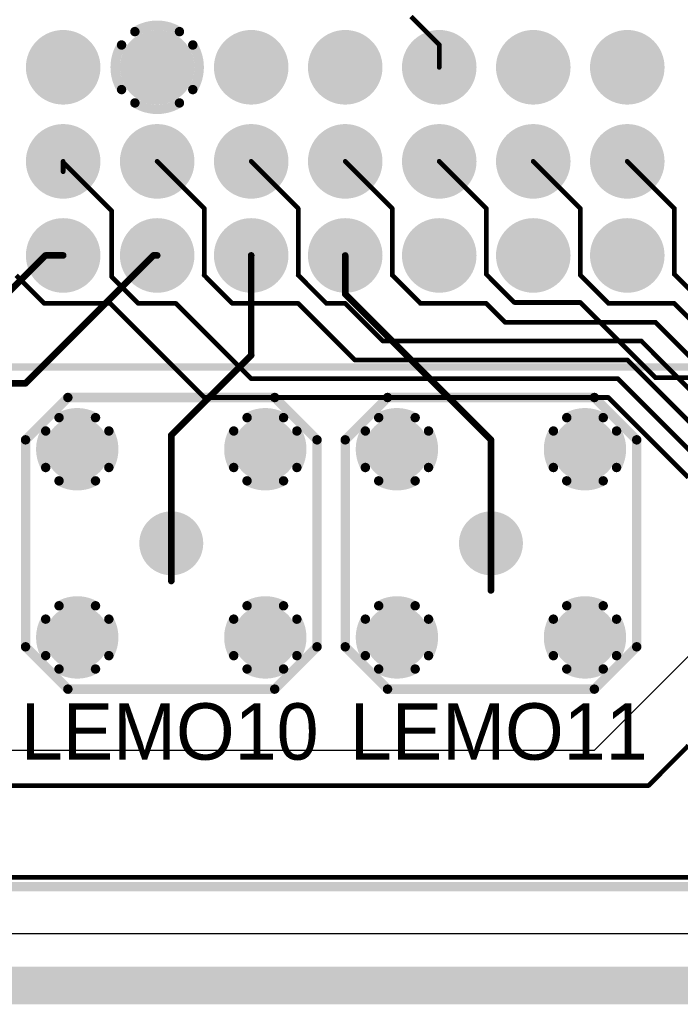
# Model space of a CAD drawing. Extents: x 0.11 to 7.09, y 0.94 to 2.63.
# Tile 4 of 15: x 2.18 to 2.88, y 0.94 to 1.99. Entities that reach past the tile are written whole.
import ezdxf

# ---------------------------------------------------------------- set-up
doc = ezdxf.new("R2010")
doc.units = 0
doc.layers.get('0').update_dxf_attribs({"linetype": 'CONTINUOUS'})
for name, color, linetype in [('BOTTOMLAYER', 5, 'CONTINUOUS'), ('BOTTOMOVERLAY', 54, 'CONTINUOUS'), ('BOTTOMSOLDER', 6, 'CONTINUOUS'), ('INTERNALPLANE1', 76, 'CONTINUOUS'), ('INTERNALPLANE2', 16, 'CONTINUOUS'), ('INTERNALPLANE3', 216, 'CONTINUOUS'), ('INTERNALPLANE4', 136, 'CONTINUOUS'), ('MULTILAYER', 9, 'CONTINUOUS'), ('PADHOLE', 156, 'CONTINUOUS'), ('TOPLAYER', 1, 'CONTINUOUS'), ('TOPOVERLAY', 2, 'CONTINUOUS'), ('TOPSOLDER', 216, 'CONTINUOUS')]:
    doc.layers.add(name, color=color, linetype=linetype)

# ---------------------------------------------------------------- blocks, each defined once
blk = doc.blocks.new('LEMO_EPA_00_4')
at = {"layer": 'BOTTOMLAYER', "const_width": 0.03}
for points in [[(-0.115, 0.1, 1), (-0.085, 0.1, 1)], [(0.085, 0.1, 1), (0.115, 0.1, 1)], [(-0.015, 0, 1), (0.015, 0, 1)], [(-0.115, -0.1, 1), (-0.085, -0.1, 1)], [(0.085, -0.1, 1), (0.115, -0.1, 1)]]:
    blk.add_lwpolyline(points, format="xyb", close=True, dxfattribs=at)
at = {"layer": 'BOTTOMSOLDER', "const_width": 0.034}
for points in [[(-0.117, 0.1, 1), (-0.083, 0.1, 1)], [(0.083, 0.1, 1), (0.117, 0.1, 1)], [(-0.017, 0, 1), (0.017, 0, 1)], [(-0.117, -0.1, 1), (-0.083, -0.1, 1)], [(0.083, -0.1, 1), (0.117, -0.1, 1)]]:
    blk.add_lwpolyline(points, format="xyb", close=True, dxfattribs=at)
at = {"layer": 'INTERNALPLANE1', "const_width": 0.0338}
for points in [[(-0.1169, 0.1, 1), (-0.0831, 0.1, 1)], [(0.0831, 0.1, 1), (0.1169, 0.1, 1)], [(-0.0169, 0, 1), (0.0169, 0, 1)], [(-0.1169, -0.1, 1), (-0.0831, -0.1, 1)], [(0.0831, -0.1, 1), (0.1169, -0.1, 1)]]:
    blk.add_lwpolyline(points, format="xyb", close=True, dxfattribs=at)
at = {"layer": 'INTERNALPLANE2', "const_width": 0.01}
for points in [[(-0.1194, 0.1336, -0.267949), (-0.0806, 0.1336)], [(0.0806, 0.1336, -0.267949), (0.1194, 0.1336)], [(-0.1336, 0.0806, -0.267949), (-0.1336, 0.1194)], [(-0.0664, 0.1194, -0.267949), (-0.0664, 0.0806)], [(0.0664, 0.0806, -0.267949), (0.0664, 0.1194)], [(0.1336, 0.1194, -0.267949), (0.1336, 0.0806)], [(-0.0806, 0.0664, -0.267949), (-0.1194, 0.0664)], [(0.1194, 0.0664, -0.267949), (0.0806, 0.0664)], [(-0.1194, -0.0664, -0.267949), (-0.0806, -0.0664)], [(0.0806, -0.0664, -0.267949), (0.1194, -0.0664)], [(-0.1336, -0.1194, -0.267949), (-0.1336, -0.0806)], [(-0.0664, -0.0806, -0.267949), (-0.0664, -0.1194)], [(0.0664, -0.1194, -0.267949), (0.0664, -0.0806)], [(0.1336, -0.0806, -0.267949), (0.1336, -0.1194)], [(-0.0806, -0.1336, -0.267949), (-0.1194, -0.1336)], [(0.1194, -0.1336, -0.267949), (0.0806, -0.1336)]]:
    blk.add_lwpolyline(points, format="xyb", dxfattribs=at)
at = {"layer": 'INTERNALPLANE2'}
for points, const_width in [([(-0.1219, 0.1336, 1), (-0.1169, 0.1336, 1)], 0.005), ([(-0.0831, 0.1336, 1), (-0.0781, 0.1336, 1)], 0.005), ([(0.0781, 0.1336, 1), (0.0831, 0.1336, 1)], 0.005), ([(0.1169, 0.1336, 1), (0.1219, 0.1336, 1)], 0.005), ([(-0.1361, 0.1194, 1), (-0.1311, 0.1194, 1)], 0.005), ([(-0.0689, 0.1194, 1), (-0.0639, 0.1194, 1)], 0.005), ([(0.0639, 0.1194, 1), (0.0689, 0.1194, 1)], 0.005), ([(0.1311, 0.1194, 1), (0.1361, 0.1194, 1)], 0.005), ([(-0.1361, 0.0806, 1), (-0.1311, 0.0806, 1)], 0.005), ([(-0.0689, 0.0806, 1), (-0.0639, 0.0806, 1)], 0.005), ([(0.0639, 0.0806, 1), (0.0689, 0.0806, 1)], 0.005), ([(0.1311, 0.0806, 1), (0.1361, 0.0806, 1)], 0.005), ([(-0.1219, 0.0664, 1), (-0.1169, 0.0664, 1)], 0.005), ([(-0.0831, 0.0664, 1), (-0.0781, 0.0664, 1)], 0.005), ([(0.0781, 0.0664, 1), (0.0831, 0.0664, 1)], 0.005), ([(0.1169, 0.0664, 1), (0.1219, 0.0664, 1)], 0.005), ([(-0.0169, 0, 1), (0.0169, 0, 1)], 0.0338), ([(-0.1219, -0.0664, 1), (-0.1169, -0.0664, 1)], 0.005), ([(-0.0831, -0.0664, 1), (-0.0781, -0.0664, 1)], 0.005), ([(0.0781, -0.0664, 1), (0.0831, -0.0664, 1)], 0.005), ([(0.1169, -0.0664, 1), (0.1219, -0.0664, 1)], 0.005), ([(-0.1361, -0.0806, 1), (-0.1311, -0.0806, 1)], 0.005), ([(-0.0689, -0.0806, 1), (-0.0639, -0.0806, 1)], 0.005), ([(0.0639, -0.0806, 1), (0.0689, -0.0806, 1)], 0.005), ([(0.1311, -0.0806, 1), (0.1361, -0.0806, 1)], 0.005), ([(-0.1361, -0.1194, 1), (-0.1311, -0.1194, 1)], 0.005), ([(-0.0689, -0.1194, 1), (-0.0639, -0.1194, 1)], 0.005), ([(0.0639, -0.1194, 1), (0.0689, -0.1194, 1)], 0.005), ([(0.1311, -0.1194, 1), (0.1361, -0.1194, 1)], 0.005), ([(-0.1219, -0.1336, 1), (-0.1169, -0.1336, 1)], 0.005), ([(-0.0831, -0.1336, 1), (-0.0781, -0.1336, 1)], 0.005), ([(0.0781, -0.1336, 1), (0.0831, -0.1336, 1)], 0.005), ([(0.1169, -0.1336, 1), (0.1219, -0.1336, 1)], 0.005)]:
    blk.add_lwpolyline(points, format="xyb", close=True, dxfattribs=dict(at, const_width=const_width))
at = {"layer": 'INTERNALPLANE3', "const_width": 0.0338}
for points in [[(-0.1169, 0.1, 1), (-0.0831, 0.1, 1)], [(0.0831, 0.1, 1), (0.1169, 0.1, 1)], [(-0.0169, 0, 1), (0.0169, 0, 1)], [(-0.1169, -0.1, 1), (-0.0831, -0.1, 1)], [(0.0831, -0.1, 1), (0.1169, -0.1, 1)]]:
    blk.add_lwpolyline(points, format="xyb", close=True, dxfattribs=at)
at = {"layer": 'INTERNALPLANE4', "const_width": 0.0338}
for points in [[(-0.1169, 0.1, 1), (-0.0831, 0.1, 1)], [(0.0831, 0.1, 1), (0.1169, 0.1, 1)], [(-0.0169, 0, 1), (0.0169, 0, 1)], [(-0.1169, -0.1, 1), (-0.0831, -0.1, 1)], [(0.0831, -0.1, 1), (0.1169, -0.1, 1)]]:
    blk.add_lwpolyline(points, format="xyb", close=True, dxfattribs=at)
at = {"layer": 'MULTILAYER', "const_width": 0.03}
for points in [[(-0.115, 0.1, 1), (-0.085, 0.1, 1)], [(0.085, 0.1, 1), (0.115, 0.1, 1)], [(-0.015, 0, 1), (0.015, 0, 1)], [(-0.115, -0.1, 1), (-0.085, -0.1, 1)], [(0.085, -0.1, 1), (0.115, -0.1, 1)]]:
    blk.add_lwpolyline(points, format="xyb", close=True, dxfattribs=at)
at = {"layer": 'PADHOLE', "const_width": 0.0138}
for points in [[(-0.1069, 0.1, 1), (-0.0931, 0.1, 1)], [(0.0931, 0.1, 1), (0.1069, 0.1, 1)], [(-0.0069, 0, 1), (0.0069, 0, 1)], [(-0.1069, -0.1, 1), (-0.0931, -0.1, 1)], [(0.0931, -0.1, 1), (0.1069, -0.1, 1)]]:
    blk.add_lwpolyline(points, format="xyb", close=True, dxfattribs=at)
at = {"layer": 'TOPLAYER', "const_width": 0.03}
for points in [[(-0.115, 0.1, 1), (-0.085, 0.1, 1)], [(0.085, 0.1, 1), (0.115, 0.1, 1)], [(-0.015, 0, 1), (0.015, 0, 1)], [(-0.115, -0.1, 1), (-0.085, -0.1, 1)], [(0.085, -0.1, 1), (0.115, -0.1, 1)]]:
    blk.add_lwpolyline(points, format="xyb", close=True, dxfattribs=at)
at = {"layer": 'TOPOVERLAY', "const_width": 0.01}
for points in [[(-0.155, 0.11), (-0.11, 0.155)], [(-0.11, 0.155), (0.11, 0.155)], [(0.11, 0.155), (0.155, 0.11)], [(-0.155, -0.11), (-0.155, 0.11)], [(0.155, -0.11), (0.155, 0.11)], [(-0.155, -0.11), (-0.11, -0.155)], [(0.11, -0.155), (0.155, -0.11)], [(-0.11, -0.155), (0.11, -0.155)]]:
    blk.add_lwpolyline(points, dxfattribs=at)
at = {"layer": 'TOPOVERLAY', "const_width": 0.005}
for points in [[(-0.1125, 0.155, 1), (-0.1075, 0.155, 1)], [(-0.1125, 0.155, 1), (-0.1075, 0.155, 1)], [(0.1075, 0.155, 1), (0.1125, 0.155, 1)], [(0.1075, 0.155, 1), (0.1125, 0.155, 1)], [(-0.1575, 0.11, 1), (-0.1525, 0.11, 1)], [(-0.1575, 0.11, 1), (-0.1525, 0.11, 1)], [(0.1525, 0.11, 1), (0.1575, 0.11, 1)], [(0.1525, 0.11, 1), (0.1575, 0.11, 1)], [(-0.1575, -0.11, 1), (-0.1525, -0.11, 1)], [(-0.1575, -0.11, 1), (-0.1525, -0.11, 1)], [(0.1525, -0.11, 1), (0.1575, -0.11, 1)], [(0.1525, -0.11, 1), (0.1575, -0.11, 1)], [(-0.1125, -0.155, 1), (-0.1075, -0.155, 1)], [(-0.1125, -0.155, 1), (-0.1075, -0.155, 1)], [(0.1075, -0.155, 1), (0.1125, -0.155, 1)], [(0.1075, -0.155, 1), (0.1125, -0.155, 1)]]:
    blk.add_lwpolyline(points, format="xyb", close=True, dxfattribs=at)
at = {"layer": 'TOPSOLDER', "const_width": 0.034}
for points in [[(-0.117, 0.1, 1), (-0.083, 0.1, 1)], [(0.083, 0.1, 1), (0.117, 0.1, 1)], [(-0.017, 0, 1), (0.017, 0, 1)], [(-0.117, -0.1, 1), (-0.083, -0.1, 1)], [(0.083, -0.1, 1), (0.117, -0.1, 1)]]:
    blk.add_lwpolyline(points, format="xyb", close=True, dxfattribs=at)
blk = doc.blocks.new('LEMO_EPA_00_5')
at = {"layer": 'BOTTOMLAYER', "const_width": 0.03}
for points in [[(-0.115, 0.1, 1), (-0.085, 0.1, 1)], [(0.085, 0.1, 1), (0.115, 0.1, 1)], [(-0.015, 0, 1), (0.015, 0, 1)], [(-0.115, -0.1, 1), (-0.085, -0.1, 1)], [(0.085, -0.1, 1), (0.115, -0.1, 1)]]:
    blk.add_lwpolyline(points, format="xyb", close=True, dxfattribs=at)
at = {"layer": 'BOTTOMSOLDER', "const_width": 0.034}
for points in [[(-0.117, 0.1, 1), (-0.083, 0.1, 1)], [(0.083, 0.1, 1), (0.117, 0.1, 1)], [(-0.017, 0, 1), (0.017, 0, 1)], [(-0.117, -0.1, 1), (-0.083, -0.1, 1)], [(0.083, -0.1, 1), (0.117, -0.1, 1)]]:
    blk.add_lwpolyline(points, format="xyb", close=True, dxfattribs=at)
at = {"layer": 'INTERNALPLANE1', "const_width": 0.0338}
for points in [[(-0.1169, 0.1, 1), (-0.0831, 0.1, 1)], [(0.0831, 0.1, 1), (0.1169, 0.1, 1)], [(-0.0169, 0, 1), (0.0169, 0, 1)], [(-0.1169, -0.1, 1), (-0.0831, -0.1, 1)], [(0.0831, -0.1, 1), (0.1169, -0.1, 1)]]:
    blk.add_lwpolyline(points, format="xyb", close=True, dxfattribs=at)
at = {"layer": 'INTERNALPLANE2', "const_width": 0.01}
for points in [[(-0.1194, 0.1336, -0.267949), (-0.0806, 0.1336)], [(0.0806, 0.1336, -0.267949), (0.1194, 0.1336)], [(-0.1336, 0.0806, -0.267949), (-0.1336, 0.1194)], [(-0.0664, 0.1194, -0.267949), (-0.0664, 0.0806)], [(0.0664, 0.0806, -0.267949), (0.0664, 0.1194)], [(0.1336, 0.1194, -0.267949), (0.1336, 0.0806)], [(-0.0806, 0.0664, -0.267949), (-0.1194, 0.0664)], [(0.1194, 0.0664, -0.267949), (0.0806, 0.0664)], [(-0.1194, -0.0664, -0.267949), (-0.0806, -0.0664)], [(0.0806, -0.0664, -0.267949), (0.1194, -0.0664)], [(-0.1336, -0.1194, -0.267949), (-0.1336, -0.0806)], [(-0.0664, -0.0806, -0.267949), (-0.0664, -0.1194)], [(0.0664, -0.1194, -0.267949), (0.0664, -0.0806)], [(0.1336, -0.0806, -0.267949), (0.1336, -0.1194)], [(-0.0806, -0.1336, -0.267949), (-0.1194, -0.1336)], [(0.1194, -0.1336, -0.267949), (0.0806, -0.1336)]]:
    blk.add_lwpolyline(points, format="xyb", dxfattribs=at)
at = {"layer": 'INTERNALPLANE2'}
for points, const_width in [([(-0.1219, 0.1336, 1), (-0.1169, 0.1336, 1)], 0.005), ([(-0.0831, 0.1336, 1), (-0.0781, 0.1336, 1)], 0.005), ([(0.0781, 0.1336, 1), (0.0831, 0.1336, 1)], 0.005), ([(0.1169, 0.1336, 1), (0.1219, 0.1336, 1)], 0.005), ([(-0.1361, 0.1194, 1), (-0.1311, 0.1194, 1)], 0.005), ([(-0.0689, 0.1194, 1), (-0.0639, 0.1194, 1)], 0.005), ([(0.0639, 0.1194, 1), (0.0689, 0.1194, 1)], 0.005), ([(0.1311, 0.1194, 1), (0.1361, 0.1194, 1)], 0.005), ([(-0.1361, 0.0806, 1), (-0.1311, 0.0806, 1)], 0.005), ([(-0.0689, 0.0806, 1), (-0.0639, 0.0806, 1)], 0.005), ([(0.0639, 0.0806, 1), (0.0689, 0.0806, 1)], 0.005), ([(0.1311, 0.0806, 1), (0.1361, 0.0806, 1)], 0.005), ([(-0.1219, 0.0664, 1), (-0.1169, 0.0664, 1)], 0.005), ([(-0.0831, 0.0664, 1), (-0.0781, 0.0664, 1)], 0.005), ([(0.0781, 0.0664, 1), (0.0831, 0.0664, 1)], 0.005), ([(0.1169, 0.0664, 1), (0.1219, 0.0664, 1)], 0.005), ([(-0.0169, 0, 1), (0.0169, 0, 1)], 0.0338), ([(-0.1219, -0.0664, 1), (-0.1169, -0.0664, 1)], 0.005), ([(-0.0831, -0.0664, 1), (-0.0781, -0.0664, 1)], 0.005), ([(0.0781, -0.0664, 1), (0.0831, -0.0664, 1)], 0.005), ([(0.1169, -0.0664, 1), (0.1219, -0.0664, 1)], 0.005), ([(-0.1361, -0.0806, 1), (-0.1311, -0.0806, 1)], 0.005), ([(-0.0689, -0.0806, 1), (-0.0639, -0.0806, 1)], 0.005), ([(0.0639, -0.0806, 1), (0.0689, -0.0806, 1)], 0.005), ([(0.1311, -0.0806, 1), (0.1361, -0.0806, 1)], 0.005), ([(-0.1361, -0.1194, 1), (-0.1311, -0.1194, 1)], 0.005), ([(-0.0689, -0.1194, 1), (-0.0639, -0.1194, 1)], 0.005), ([(0.0639, -0.1194, 1), (0.0689, -0.1194, 1)], 0.005), ([(0.1311, -0.1194, 1), (0.1361, -0.1194, 1)], 0.005), ([(-0.1219, -0.1336, 1), (-0.1169, -0.1336, 1)], 0.005), ([(-0.0831, -0.1336, 1), (-0.0781, -0.1336, 1)], 0.005), ([(0.0781, -0.1336, 1), (0.0831, -0.1336, 1)], 0.005), ([(0.1169, -0.1336, 1), (0.1219, -0.1336, 1)], 0.005)]:
    blk.add_lwpolyline(points, format="xyb", close=True, dxfattribs=dict(at, const_width=const_width))
at = {"layer": 'INTERNALPLANE3', "const_width": 0.0338}
for points in [[(-0.1169, 0.1, 1), (-0.0831, 0.1, 1)], [(0.0831, 0.1, 1), (0.1169, 0.1, 1)], [(-0.0169, 0, 1), (0.0169, 0, 1)], [(-0.1169, -0.1, 1), (-0.0831, -0.1, 1)], [(0.0831, -0.1, 1), (0.1169, -0.1, 1)]]:
    blk.add_lwpolyline(points, format="xyb", close=True, dxfattribs=at)
at = {"layer": 'INTERNALPLANE4', "const_width": 0.0338}
for points in [[(-0.1169, 0.1, 1), (-0.0831, 0.1, 1)], [(0.0831, 0.1, 1), (0.1169, 0.1, 1)], [(-0.0169, 0, 1), (0.0169, 0, 1)], [(-0.1169, -0.1, 1), (-0.0831, -0.1, 1)], [(0.0831, -0.1, 1), (0.1169, -0.1, 1)]]:
    blk.add_lwpolyline(points, format="xyb", close=True, dxfattribs=at)
at = {"layer": 'MULTILAYER', "const_width": 0.03}
for points in [[(-0.115, 0.1, 1), (-0.085, 0.1, 1)], [(0.085, 0.1, 1), (0.115, 0.1, 1)], [(-0.015, 0, 1), (0.015, 0, 1)], [(-0.115, -0.1, 1), (-0.085, -0.1, 1)], [(0.085, -0.1, 1), (0.115, -0.1, 1)]]:
    blk.add_lwpolyline(points, format="xyb", close=True, dxfattribs=at)
at = {"layer": 'PADHOLE', "const_width": 0.0138}
for points in [[(-0.1069, 0.1, 1), (-0.0931, 0.1, 1)], [(0.0931, 0.1, 1), (0.1069, 0.1, 1)], [(-0.0069, 0, 1), (0.0069, 0, 1)], [(-0.1069, -0.1, 1), (-0.0931, -0.1, 1)], [(0.0931, -0.1, 1), (0.1069, -0.1, 1)]]:
    blk.add_lwpolyline(points, format="xyb", close=True, dxfattribs=at)
at = {"layer": 'TOPLAYER', "const_width": 0.03}
for points in [[(-0.115, 0.1, 1), (-0.085, 0.1, 1)], [(0.085, 0.1, 1), (0.115, 0.1, 1)], [(-0.015, 0, 1), (0.015, 0, 1)], [(-0.115, -0.1, 1), (-0.085, -0.1, 1)], [(0.085, -0.1, 1), (0.115, -0.1, 1)]]:
    blk.add_lwpolyline(points, format="xyb", close=True, dxfattribs=at)
at = {"layer": 'TOPOVERLAY', "const_width": 0.01}
for points in [[(-0.155, 0.11), (-0.11, 0.155)], [(-0.11, 0.155), (0.11, 0.155)], [(0.11, 0.155), (0.155, 0.11)], [(-0.155, -0.11), (-0.155, 0.11)], [(0.155, -0.11), (0.155, 0.11)], [(-0.155, -0.11), (-0.11, -0.155)], [(0.11, -0.155), (0.155, -0.11)], [(-0.11, -0.155), (0.11, -0.155)]]:
    blk.add_lwpolyline(points, dxfattribs=at)
at = {"layer": 'TOPOVERLAY', "const_width": 0.005}
for points in [[(-0.1125, 0.155, 1), (-0.1075, 0.155, 1)], [(-0.1125, 0.155, 1), (-0.1075, 0.155, 1)], [(0.1075, 0.155, 1), (0.1125, 0.155, 1)], [(0.1075, 0.155, 1), (0.1125, 0.155, 1)], [(-0.1575, 0.11, 1), (-0.1525, 0.11, 1)], [(-0.1575, 0.11, 1), (-0.1525, 0.11, 1)], [(0.1525, 0.11, 1), (0.1575, 0.11, 1)], [(0.1525, 0.11, 1), (0.1575, 0.11, 1)], [(-0.1575, -0.11, 1), (-0.1525, -0.11, 1)], [(-0.1575, -0.11, 1), (-0.1525, -0.11, 1)], [(0.1525, -0.11, 1), (0.1575, -0.11, 1)], [(0.1525, -0.11, 1), (0.1575, -0.11, 1)], [(-0.1125, -0.155, 1), (-0.1075, -0.155, 1)], [(-0.1125, -0.155, 1), (-0.1075, -0.155, 1)], [(0.1075, -0.155, 1), (0.1125, -0.155, 1)], [(0.1075, -0.155, 1), (0.1125, -0.155, 1)]]:
    blk.add_lwpolyline(points, format="xyb", close=True, dxfattribs=at)
at = {"layer": 'TOPSOLDER', "const_width": 0.034}
for points in [[(-0.117, 0.1, 1), (-0.083, 0.1, 1)], [(0.083, 0.1, 1), (0.117, 0.1, 1)], [(-0.017, 0, 1), (0.017, 0, 1)], [(-0.117, -0.1, 1), (-0.083, -0.1, 1)], [(0.083, -0.1, 1), (0.117, -0.1, 1)]]:
    blk.add_lwpolyline(points, format="xyb", close=True, dxfattribs=at)
blk = doc.blocks.new('EURO2_54_2V96_B_17')
at = {"layer": 'BOTTOMLAYER', "const_width": 0.031}
for points in [[(-1.4655, 0.1, 1), (-1.4345, 0.1, 1)], [(-1.3655, 0.1, 1), (-1.3345, 0.1, 1)], [(-1.2655, 0.1, 1), (-1.2345, 0.1, 1)], [(-1.1655, 0.1, 1), (-1.1345, 0.1, 1)], [(-1.0655, 0.1, 1), (-1.0345, 0.1, 1)], [(-0.9655, 0.1, 1), (-0.9345, 0.1, 1)], [(-0.8655, 0.1, 1), (-0.8345, 0.1, 1)], [(-1.4655, 0, 1), (-1.4345, 0, 1)], [(-1.3655, 0, 1), (-1.3345, 0, 1)], [(-1.2655, 0, 1), (-1.2345, 0, 1)], [(-1.1655, 0, 1), (-1.1345, 0, 1)], [(-1.0655, 0, 1), (-1.0345, 0, 1)], [(-0.9655, 0, 1), (-0.9345, 0, 1)], [(-0.8655, 0, 1), (-0.8345, 0, 1)], [(-1.4655, -0.1, 1), (-1.4345, -0.1, 1)], [(-1.3655, -0.1, 1), (-1.3345, -0.1, 1)], [(-1.2655, -0.1, 1), (-1.2345, -0.1, 1)], [(-1.1655, -0.1, 1), (-1.1345, -0.1, 1)], [(-1.0655, -0.1, 1), (-1.0345, -0.1, 1)], [(-0.9655, -0.1, 1), (-0.9345, -0.1, 1)], [(-0.8655, -0.1, 1), (-0.8345, -0.1, 1)]]:
    blk.add_lwpolyline(points, format="xyb", close=True, dxfattribs=at)
at = {"layer": 'BOTTOMOVERLAY', "const_width": 0.00787}
blk.add_lwpolyline([(-1.8701, -0.2185), (1.8701, -0.2185)], dxfattribs=at)
at = {"layer": 'BOTTOMSOLDER', "const_width": 0.035}
for points in [[(-1.4675, 0.1, 1), (-1.4325, 0.1, 1)], [(-1.3675, 0.1, 1), (-1.3325, 0.1, 1)], [(-1.2675, 0.1, 1), (-1.2325, 0.1, 1)], [(-1.1675, 0.1, 1), (-1.1325, 0.1, 1)], [(-1.0675, 0.1, 1), (-1.0325, 0.1, 1)], [(-0.9675, 0.1, 1), (-0.9325, 0.1, 1)], [(-0.8675, 0.1, 1), (-0.8325, 0.1, 1)], [(-1.4675, 0, 1), (-1.4325, 0, 1)], [(-1.3675, 0, 1), (-1.3325, 0, 1)], [(-1.2675, 0, 1), (-1.2325, 0, 1)], [(-1.1675, 0, 1), (-1.1325, 0, 1)], [(-1.0675, 0, 1), (-1.0325, 0, 1)], [(-0.9675, 0, 1), (-0.9325, 0, 1)], [(-0.8675, 0, 1), (-0.8325, 0, 1)], [(-1.4675, -0.1, 1), (-1.4325, -0.1, 1)], [(-1.3675, -0.1, 1), (-1.3325, -0.1, 1)], [(-1.2675, -0.1, 1), (-1.2325, -0.1, 1)], [(-1.1675, -0.1, 1), (-1.1325, -0.1, 1)], [(-1.0675, -0.1, 1), (-1.0325, -0.1, 1)], [(-0.9675, -0.1, 1), (-0.9325, -0.1, 1)], [(-0.8675, -0.1, 1), (-0.8325, -0.1, 1)]]:
    blk.add_lwpolyline(points, format="xyb", close=True, dxfattribs=at)
at = {"layer": 'INTERNALPLANE1', "const_width": 0.0397}
for points in [[(-1.4698, 0.1, 1), (-1.4302, 0.1, 1)], [(-1.3698, 0.1, 1), (-1.3302, 0.1, 1)], [(-1.2698, 0.1, 1), (-1.2302, 0.1, 1)], [(-1.1698, 0.1, 1), (-1.1302, 0.1, 1)], [(-1.0698, 0.1, 1), (-1.0302, 0.1, 1)], [(-0.9698, 0.1, 1), (-0.9302, 0.1, 1)], [(-0.8698, 0.1, 1), (-0.8302, 0.1, 1)], [(-1.4698, 0, 1), (-1.4302, 0, 1)], [(-1.3698, 0, 1), (-1.3302, 0, 1)], [(-1.2698, 0, 1), (-1.2302, 0, 1)], [(-1.1698, 0, 1), (-1.1302, 0, 1)], [(-1.0698, 0, 1), (-1.0302, 0, 1)], [(-0.9698, 0, 1), (-0.9302, 0, 1)], [(-0.8698, 0, 1), (-0.8302, 0, 1)], [(-1.4698, -0.1, 1), (-1.4302, -0.1, 1)], [(-1.3698, -0.1, 1), (-1.3302, -0.1, 1)], [(-1.2698, -0.1, 1), (-1.2302, -0.1, 1)], [(-1.1698, -0.1, 1), (-1.1302, -0.1, 1)], [(-1.0698, -0.1, 1), (-1.0302, -0.1, 1)], [(-0.9698, -0.1, 1), (-0.9302, -0.1, 1)], [(-0.8698, -0.1, 1), (-0.8302, -0.1, 1)]]:
    blk.add_lwpolyline(points, format="xyb", close=True, dxfattribs=at)
at = {"layer": 'INTERNALPLANE2', "const_width": 0.0397}
for points in [[(-1.4698, 0.1, 1), (-1.4302, 0.1, 1)], [(-1.3698, 0.1, 1), (-1.3302, 0.1, 1)], [(-1.2698, 0.1, 1), (-1.2302, 0.1, 1)], [(-1.1698, 0.1, 1), (-1.1302, 0.1, 1)], [(-1.0698, 0.1, 1), (-1.0302, 0.1, 1)], [(-0.9698, 0.1, 1), (-0.9302, 0.1, 1)], [(-0.8698, 0.1, 1), (-0.8302, 0.1, 1)], [(-1.4698, 0, 1), (-1.4302, 0, 1)], [(-1.3698, 0, 1), (-1.3302, 0, 1)], [(-1.2698, 0, 1), (-1.2302, 0, 1)], [(-1.1698, 0, 1), (-1.1302, 0, 1)], [(-1.0698, 0, 1), (-1.0302, 0, 1)], [(-0.9698, 0, 1), (-0.9302, 0, 1)], [(-0.8698, 0, 1), (-0.8302, 0, 1)], [(-1.4698, -0.1, 1), (-1.4302, -0.1, 1)], [(-1.3698, -0.1, 1), (-1.3302, -0.1, 1)], [(-1.2698, -0.1, 1), (-1.2302, -0.1, 1)], [(-1.1698, -0.1, 1), (-1.1302, -0.1, 1)], [(-1.0698, -0.1, 1), (-1.0302, -0.1, 1)], [(-0.9698, -0.1, 1), (-0.9302, -0.1, 1)], [(-0.8698, -0.1, 1), (-0.8302, -0.1, 1)]]:
    blk.add_lwpolyline(points, format="xyb", close=True, dxfattribs=at)
at = {"layer": 'INTERNALPLANE3', "const_width": 0.01}
for points in [[(-1.3737, 0.1379, -0.286745), (-1.3263, 0.1379)], [(-1.3879, 0.0763, -0.286745), (-1.3879, 0.1237)], [(-1.3121, 0.1237, -0.286745), (-1.3121, 0.0763)], [(-1.3263, 0.0621, -0.286745), (-1.3737, 0.0621)]]:
    blk.add_lwpolyline(points, format="xyb", dxfattribs=at)
at = {"layer": 'INTERNALPLANE3'}
for points, const_width in [([(-1.4698, 0.1, 1), (-1.4302, 0.1, 1)], 0.0397), ([(-1.3762, 0.1379, 1), (-1.3712, 0.1379, 1)], 0.005), ([(-1.3288, 0.1379, 1), (-1.3238, 0.1379, 1)], 0.005), ([(-1.2698, 0.1, 1), (-1.2302, 0.1, 1)], 0.0397), ([(-1.1698, 0.1, 1), (-1.1302, 0.1, 1)], 0.0397), ([(-1.0698, 0.1, 1), (-1.0302, 0.1, 1)], 0.0397), ([(-0.9698, 0.1, 1), (-0.9302, 0.1, 1)], 0.0397), ([(-0.8698, 0.1, 1), (-0.8302, 0.1, 1)], 0.0397), ([(-1.3904, 0.1237, 1), (-1.3854, 0.1237, 1)], 0.005), ([(-1.3146, 0.1237, 1), (-1.3096, 0.1237, 1)], 0.005), ([(-1.3904, 0.0763, 1), (-1.3854, 0.0763, 1)], 0.005), ([(-1.3146, 0.0763, 1), (-1.3096, 0.0763, 1)], 0.005), ([(-1.3762, 0.0621, 1), (-1.3712, 0.0621, 1)], 0.005), ([(-1.3288, 0.0621, 1), (-1.3238, 0.0621, 1)], 0.005), ([(-1.4698, 0, 1), (-1.4302, 0, 1)], 0.0397), ([(-1.3698, 0, 1), (-1.3302, 0, 1)], 0.0397), ([(-1.2698, 0, 1), (-1.2302, 0, 1)], 0.0397), ([(-1.1698, 0, 1), (-1.1302, 0, 1)], 0.0397), ([(-1.0698, 0, 1), (-1.0302, 0, 1)], 0.0397), ([(-0.9698, 0, 1), (-0.9302, 0, 1)], 0.0397), ([(-0.8698, 0, 1), (-0.8302, 0, 1)], 0.0397), ([(-1.4698, -0.1, 1), (-1.4302, -0.1, 1)], 0.0397), ([(-1.3698, -0.1, 1), (-1.3302, -0.1, 1)], 0.0397), ([(-1.2698, -0.1, 1), (-1.2302, -0.1, 1)], 0.0397), ([(-1.1698, -0.1, 1), (-1.1302, -0.1, 1)], 0.0397), ([(-1.0698, -0.1, 1), (-1.0302, -0.1, 1)], 0.0397), ([(-0.9698, -0.1, 1), (-0.9302, -0.1, 1)], 0.0397), ([(-0.8698, -0.1, 1), (-0.8302, -0.1, 1)], 0.0397)]:
    blk.add_lwpolyline(points, format="xyb", close=True, dxfattribs=dict(at, const_width=const_width))
at = {"layer": 'INTERNALPLANE4', "const_width": 0.0397}
for points in [[(-1.4698, 0.1, 1), (-1.4302, 0.1, 1)], [(-1.3698, 0.1, 1), (-1.3302, 0.1, 1)], [(-1.2698, 0.1, 1), (-1.2302, 0.1, 1)], [(-1.1698, 0.1, 1), (-1.1302, 0.1, 1)], [(-1.0698, 0.1, 1), (-1.0302, 0.1, 1)], [(-0.9698, 0.1, 1), (-0.9302, 0.1, 1)], [(-0.8698, 0.1, 1), (-0.8302, 0.1, 1)], [(-1.4698, 0, 1), (-1.4302, 0, 1)], [(-1.3698, 0, 1), (-1.3302, 0, 1)], [(-1.2698, 0, 1), (-1.2302, 0, 1)], [(-1.1698, 0, 1), (-1.1302, 0, 1)], [(-1.0698, 0, 1), (-1.0302, 0, 1)], [(-0.9698, 0, 1), (-0.9302, 0, 1)], [(-0.8698, 0, 1), (-0.8302, 0, 1)], [(-1.4698, -0.1, 1), (-1.4302, -0.1, 1)], [(-1.3698, -0.1, 1), (-1.3302, -0.1, 1)], [(-1.2698, -0.1, 1), (-1.2302, -0.1, 1)], [(-1.1698, -0.1, 1), (-1.1302, -0.1, 1)], [(-1.0698, -0.1, 1), (-1.0302, -0.1, 1)], [(-0.9698, -0.1, 1), (-0.9302, -0.1, 1)], [(-0.8698, -0.1, 1), (-0.8302, -0.1, 1)]]:
    blk.add_lwpolyline(points, format="xyb", close=True, dxfattribs=at)
at = {"layer": 'MULTILAYER', "const_width": 0.031}
for points in [[(-1.4655, 0.1, 1), (-1.4345, 0.1, 1)], [(-1.3655, 0.1, 1), (-1.3345, 0.1, 1)], [(-1.2655, 0.1, 1), (-1.2345, 0.1, 1)], [(-1.1655, 0.1, 1), (-1.1345, 0.1, 1)], [(-1.0655, 0.1, 1), (-1.0345, 0.1, 1)], [(-0.9655, 0.1, 1), (-0.9345, 0.1, 1)], [(-0.8655, 0.1, 1), (-0.8345, 0.1, 1)], [(-1.4655, 0, 1), (-1.4345, 0, 1)], [(-1.3655, 0, 1), (-1.3345, 0, 1)], [(-1.2655, 0, 1), (-1.2345, 0, 1)], [(-1.1655, 0, 1), (-1.1345, 0, 1)], [(-1.0655, 0, 1), (-1.0345, 0, 1)], [(-0.9655, 0, 1), (-0.9345, 0, 1)], [(-0.8655, 0, 1), (-0.8345, 0, 1)], [(-1.4655, -0.1, 1), (-1.4345, -0.1, 1)], [(-1.3655, -0.1, 1), (-1.3345, -0.1, 1)], [(-1.2655, -0.1, 1), (-1.2345, -0.1, 1)], [(-1.1655, -0.1, 1), (-1.1345, -0.1, 1)], [(-1.0655, -0.1, 1), (-1.0345, -0.1, 1)], [(-0.9655, -0.1, 1), (-0.9345, -0.1, 1)], [(-0.8655, -0.1, 1), (-0.8345, -0.1, 1)]]:
    blk.add_lwpolyline(points, format="xyb", close=True, dxfattribs=at)
at = {"layer": 'PADHOLE', "const_width": 0.0197}
for points in [[(-1.4598, 0.1, 1), (-1.4402, 0.1, 1)], [(-1.3598, 0.1, 1), (-1.3402, 0.1, 1)], [(-1.2598, 0.1, 1), (-1.2402, 0.1, 1)], [(-1.1598, 0.1, 1), (-1.1402, 0.1, 1)], [(-1.0598, 0.1, 1), (-1.0402, 0.1, 1)], [(-0.9598, 0.1, 1), (-0.9402, 0.1, 1)], [(-0.8598, 0.1, 1), (-0.8402, 0.1, 1)], [(-1.4598, 0, 1), (-1.4402, 0, 1)], [(-1.3598, 0, 1), (-1.3402, 0, 1)], [(-1.2598, 0, 1), (-1.2402, 0, 1)], [(-1.1598, 0, 1), (-1.1402, 0, 1)], [(-1.0598, 0, 1), (-1.0402, 0, 1)], [(-0.9598, 0, 1), (-0.9402, 0, 1)], [(-0.8598, 0, 1), (-0.8402, 0, 1)], [(-1.4598, -0.1, 1), (-1.4402, -0.1, 1)], [(-1.3598, -0.1, 1), (-1.3402, -0.1, 1)], [(-1.2598, -0.1, 1), (-1.2402, -0.1, 1)], [(-1.1598, -0.1, 1), (-1.1402, -0.1, 1)], [(-1.0598, -0.1, 1), (-1.0402, -0.1, 1)], [(-0.9598, -0.1, 1), (-0.9402, -0.1, 1)], [(-0.8598, -0.1, 1), (-0.8402, -0.1, 1)]]:
    blk.add_lwpolyline(points, format="xyb", close=True, dxfattribs=at)
at = {"layer": 'TOPLAYER', "const_width": 0.031}
for points in [[(-1.4655, 0.1, 1), (-1.4345, 0.1, 1)], [(-1.3655, 0.1, 1), (-1.3345, 0.1, 1)], [(-1.2655, 0.1, 1), (-1.2345, 0.1, 1)], [(-1.1655, 0.1, 1), (-1.1345, 0.1, 1)], [(-1.0655, 0.1, 1), (-1.0345, 0.1, 1)], [(-0.9655, 0.1, 1), (-0.9345, 0.1, 1)], [(-0.8655, 0.1, 1), (-0.8345, 0.1, 1)], [(-1.4655, 0, 1), (-1.4345, 0, 1)], [(-1.3655, 0, 1), (-1.3345, 0, 1)], [(-1.2655, 0, 1), (-1.2345, 0, 1)], [(-1.1655, 0, 1), (-1.1345, 0, 1)], [(-1.0655, 0, 1), (-1.0345, 0, 1)], [(-0.9655, 0, 1), (-0.9345, 0, 1)], [(-0.8655, 0, 1), (-0.8345, 0, 1)], [(-1.4655, -0.1, 1), (-1.4345, -0.1, 1)], [(-1.3655, -0.1, 1), (-1.3345, -0.1, 1)], [(-1.2655, -0.1, 1), (-1.2345, -0.1, 1)], [(-1.1655, -0.1, 1), (-1.1345, -0.1, 1)], [(-1.0655, -0.1, 1), (-1.0345, -0.1, 1)], [(-0.9655, -0.1, 1), (-0.9345, -0.1, 1)], [(-0.8655, -0.1, 1), (-0.8345, -0.1, 1)]]:
    blk.add_lwpolyline(points, format="xyb", close=True, dxfattribs=at)
at = {"layer": 'TOPSOLDER', "const_width": 0.035}
for points in [[(-1.4675, 0.1, 1), (-1.4325, 0.1, 1)], [(-1.3675, 0.1, 1), (-1.3325, 0.1, 1)], [(-1.2675, 0.1, 1), (-1.2325, 0.1, 1)], [(-1.1675, 0.1, 1), (-1.1325, 0.1, 1)], [(-1.0675, 0.1, 1), (-1.0325, 0.1, 1)], [(-0.9675, 0.1, 1), (-0.9325, 0.1, 1)], [(-0.8675, 0.1, 1), (-0.8325, 0.1, 1)], [(-1.4675, 0, 1), (-1.4325, 0, 1)], [(-1.3675, 0, 1), (-1.3325, 0, 1)], [(-1.2675, 0, 1), (-1.2325, 0, 1)], [(-1.1675, 0, 1), (-1.1325, 0, 1)], [(-1.0675, 0, 1), (-1.0325, 0, 1)], [(-0.9675, 0, 1), (-0.9325, 0, 1)], [(-0.8675, 0, 1), (-0.8325, 0, 1)], [(-1.4675, -0.1, 1), (-1.4325, -0.1, 1)], [(-1.3675, -0.1, 1), (-1.3325, -0.1, 1)], [(-1.2675, -0.1, 1), (-1.2325, -0.1, 1)], [(-1.1675, -0.1, 1), (-1.1325, -0.1, 1)], [(-1.0675, -0.1, 1), (-1.0325, -0.1, 1)], [(-0.9675, -0.1, 1), (-0.9325, -0.1, 1)], [(-0.8675, -0.1, 1), (-0.8325, -0.1, 1)]]:
    blk.add_lwpolyline(points, format="xyb", close=True, dxfattribs=at)

msp = doc.modelspace()

# ---------------------------------------------------------------- linework, layer by layer
at = {"layer": 'BOTTOMLAYER'}
for points, const_width in [([(2.225, 1.825), (2.225, 1.836)], 0.005), ([(2.625, 1.836), (2.675, 1.786)], 0.005), ([(2.825, 1.836), (2.875, 1.786)], 0.005), ([(2.675, 1.716), (2.675, 1.786)], 0.005), ([(2.875, 1.716), (2.875, 1.786)], 0.005), ([(2.16, 1.69), (2.206, 1.736)], 0.007), ([(2.185, 1.6), (2.321, 1.736)], 0.007), ([(2.206, 1.736), (2.225, 1.736)], 0.007), ([(2.321, 1.736), (2.325, 1.736)], 0.007), ([(2.425, 1.63), (2.425, 1.736)], 0.007), ([(2.525, 1.695), (2.525, 1.736)], 0.007), ([(2.675, 1.716), (2.705, 1.686)], 0.005), ([(2.875, 1.716), (2.905, 1.686)], 0.005), ([(2.525, 1.695), (2.68, 1.54)], 0.007), ([(2.705, 1.686), (2.775, 1.686)], 0.005), ([(2.775, 1.686), (2.855, 1.606)], 0.005), ([(2.34, 1.545), (2.425, 1.63)], 0.007), ([(2.08, 1.6), (2.185, 1.6)], 0.007), ([(2.855, 1.606), (3.63, 1.606)], 0.005), ([(2.34, 1.39), (2.34, 1.545)], 0.007), ([(2.68, 1.38), (2.68, 1.54)], 0.007), ([(2.8475, 1.1725), (2.89, 1.215)], 0.005), ([(1.1725, 1.1725), (2.8475, 1.1725)], 0.005), ([(1.055, 1.075), (3.769, 1.075)], 0.005)]:
    msp.add_lwpolyline(points, dxfattribs=dict(at, const_width=const_width))
for points, const_width in [([(2.2237, 1.836, 1), (2.2262, 1.836, 1)], 0.0025), ([(2.6237, 1.836, 1), (2.6263, 1.836, 1)], 0.0025), ([(2.8237, 1.836, 1), (2.8262, 1.836, 1)], 0.0025), ([(2.2237, 1.825, 1), (2.2262, 1.825, 1)], 0.0025), ([(2.6738, 1.786, 1), (2.6763, 1.786, 1)], 0.0025), ([(2.6738, 1.786, 1), (2.6763, 1.786, 1)], 0.0025), ([(2.8737, 1.786, 1), (2.8763, 1.786, 1)], 0.0025), ([(2.8737, 1.786, 1), (2.8763, 1.786, 1)], 0.0025), ([(2.2043, 1.736, 1), (2.2077, 1.736, 1)], 0.0035), ([(2.2043, 1.736, 1), (2.2077, 1.736, 1)], 0.0035), ([(2.2233, 1.736, 1), (2.2268, 1.736, 1)], 0.0035), ([(2.3192, 1.736, 1), (2.3228, 1.736, 1)], 0.0035), ([(2.3192, 1.736, 1), (2.3228, 1.736, 1)], 0.0035), ([(2.3232, 1.736, 1), (2.3268, 1.736, 1)], 0.0035), ([(2.4232, 1.736, 1), (2.4268, 1.736, 1)], 0.0035), ([(2.5232, 1.736, 1), (2.5267, 1.736, 1)], 0.0035), ([(2.6738, 1.716, 1), (2.6763, 1.716, 1)], 0.0025), ([(2.6738, 1.716, 1), (2.6763, 1.716, 1)], 0.0025), ([(2.8737, 1.716, 1), (2.8763, 1.716, 1)], 0.0025), ([(2.8737, 1.716, 1), (2.8763, 1.716, 1)], 0.0025), ([(2.5232, 1.695, 1), (2.5267, 1.695, 1)], 0.0035), ([(2.5232, 1.695, 1), (2.5267, 1.695, 1)], 0.0035), ([(2.7037, 1.686, 1), (2.7062, 1.686, 1)], 0.0025), ([(2.7037, 1.686, 1), (2.7062, 1.686, 1)], 0.0025), ([(2.7738, 1.686, 1), (2.7763, 1.686, 1)], 0.0025), ([(2.7738, 1.686, 1), (2.7763, 1.686, 1)], 0.0025), ([(2.4232, 1.63, 1), (2.4268, 1.63, 1)], 0.0035), ([(2.4232, 1.63, 1), (2.4268, 1.63, 1)], 0.0035), ([(2.1833, 1.6, 1), (2.1867, 1.6, 1)], 0.0035), ([(2.1833, 1.6, 1), (2.1867, 1.6, 1)], 0.0035), ([(2.8537, 1.606, 1), (2.8563, 1.606, 1)], 0.0025), ([(2.8537, 1.606, 1), (2.8563, 1.606, 1)], 0.0025), ([(2.3382, 1.545, 1), (2.3418, 1.545, 1)], 0.0035), ([(2.3382, 1.545, 1), (2.3418, 1.545, 1)], 0.0035), ([(2.6782, 1.54, 1), (2.6818, 1.54, 1)], 0.0035), ([(2.6782, 1.54, 1), (2.6818, 1.54, 1)], 0.0035), ([(2.3382, 1.39, 1), (2.3418, 1.39, 1)], 0.0035), ([(2.6782, 1.38, 1), (2.6818, 1.38, 1)], 0.0035), ([(2.8462, 1.1725, 1), (2.8487, 1.1725, 1)], 0.0025), ([(2.8462, 1.1725, 1), (2.8487, 1.1725, 1)], 0.0025)]:
    msp.add_lwpolyline(points, format="xyb", close=True, dxfattribs=dict(at, const_width=const_width))
at = {"layer": 'INTERNALPLANE1', "const_width": 0.04}
msp.add_lwpolyline([(0.13, 0.96), (7.07, 0.96)], dxfattribs=at)
at = {"layer": 'INTERNALPLANE2', "const_width": 0.04}
msp.add_lwpolyline([(0.13, 0.96), (7.07, 0.96)], dxfattribs=at)
at = {"layer": 'INTERNALPLANE3', "const_width": 0.04}
msp.add_lwpolyline([(0.13, 0.96), (7.07, 0.96)], dxfattribs=at)
at = {"layer": 'INTERNALPLANE4', "const_width": 0.04}
msp.add_lwpolyline([(0.13, 0.96), (7.07, 0.96)], dxfattribs=at)
at = {"layer": 'TOPLAYER'}
for p, q in [((2.79, 1.21), (3.05, 1.47)), ((0.69, 1.21), (2.79, 1.21)), ((3.175, 1.015), (0.5157, 1.015))]:
    msp.add_line(p, q, dxfattribs=at)
at = {"layer": 'TOPLAYER', "const_width": 0.005}
for points in [[(2.595, 1.99), (2.625, 1.96)], [(2.625, 1.936), (2.625, 1.96)], [(2.225, 1.835), (2.225, 1.836)], [(2.225, 1.835), (2.2765, 1.7835)], [(2.325, 1.836), (2.375, 1.786)], [(2.425, 1.836), (2.475, 1.786)], [(2.525, 1.836), (2.575, 1.786)], [(2.725, 1.836), (2.775, 1.786)], [(2.2765, 1.7135), (2.2765, 1.7835)], [(2.375, 1.715), (2.375, 1.786)], [(2.475, 1.715), (2.475, 1.786)], [(2.575, 1.715), (2.575, 1.786)], [(2.775, 1.715), (2.775, 1.786)], [(2.175, 1.715), (2.205, 1.685)], [(2.375, 1.715), (2.405, 1.685)], [(2.475, 1.715), (2.505, 1.685)], [(2.575, 1.715), (2.605, 1.685)], [(2.775, 1.715), (2.805, 1.685)], [(2.2765, 1.7135), (2.305, 1.685)], [(2.205, 1.685), (2.275, 1.685)], [(2.275, 1.685), (2.375, 1.585)], [(2.305, 1.685), (2.345, 1.685)], [(2.345, 1.685), (2.425, 1.605)], [(2.405, 1.685), (2.475, 1.685)], [(2.475, 1.685), (2.535, 1.625)], [(2.505, 1.685), (2.525, 1.685)], [(2.525, 1.685), (2.565, 1.645)], [(2.605, 1.685), (2.675, 1.685)], [(2.675, 1.685), (2.695, 1.665)], [(2.805, 1.685), (2.875, 1.685)], [(2.875, 1.685), (2.96, 1.6)], [(2.695, 1.665), (2.855, 1.665)], [(2.855, 1.665), (2.94, 1.58)], [(2.565, 1.645), (2.84, 1.645)], [(2.84, 1.645), (2.925, 1.56)], [(2.535, 1.625), (2.825, 1.625)], [(2.825, 1.625), (2.91, 1.54)], [(2.425, 1.605), (2.815, 1.605)], [(2.815, 1.605), (2.9, 1.52)], [(2.375, 1.585), (2.805, 1.585)], [(2.805, 1.585), (2.89, 1.5)]]:
    msp.add_lwpolyline(points, dxfattribs=at)
at = {"layer": 'TOPLAYER', "const_width": 0.0025}
for points in [[(2.6237, 1.96, 1), (2.6263, 1.96, 1)], [(2.6237, 1.96, 1), (2.6263, 1.96, 1)], [(2.6237, 1.936, 1), (2.6263, 1.936, 1)], [(2.2237, 1.836, 1), (2.2262, 1.836, 1)], [(2.2237, 1.835, 1), (2.2262, 1.835, 1)], [(2.2237, 1.835, 1), (2.2262, 1.835, 1)], [(2.3237, 1.836, 1), (2.3262, 1.836, 1)], [(2.4238, 1.836, 1), (2.4263, 1.836, 1)], [(2.5238, 1.836, 1), (2.5263, 1.836, 1)], [(2.7237, 1.836, 1), (2.7262, 1.836, 1)], [(2.2753, 1.7835, 1), (2.2778, 1.7835, 1)], [(2.2753, 1.7835, 1), (2.2778, 1.7835, 1)], [(2.3737, 1.786, 1), (2.3763, 1.786, 1)], [(2.3737, 1.786, 1), (2.3763, 1.786, 1)], [(2.4737, 1.786, 1), (2.4762, 1.786, 1)], [(2.4737, 1.786, 1), (2.4762, 1.786, 1)], [(2.5737, 1.786, 1), (2.5762, 1.786, 1)], [(2.5737, 1.786, 1), (2.5762, 1.786, 1)], [(2.7738, 1.786, 1), (2.7763, 1.786, 1)], [(2.7738, 1.786, 1), (2.7763, 1.786, 1)], [(2.3737, 1.715, 1), (2.3763, 1.715, 1)], [(2.3737, 1.715, 1), (2.3763, 1.715, 1)], [(2.4737, 1.715, 1), (2.4762, 1.715, 1)], [(2.4737, 1.715, 1), (2.4762, 1.715, 1)], [(2.5737, 1.715, 1), (2.5762, 1.715, 1)], [(2.5737, 1.715, 1), (2.5762, 1.715, 1)], [(2.7738, 1.715, 1), (2.7763, 1.715, 1)], [(2.7738, 1.715, 1), (2.7763, 1.715, 1)], [(2.2753, 1.7135, 1), (2.2778, 1.7135, 1)], [(2.2753, 1.7135, 1), (2.2778, 1.7135, 1)], [(2.2037, 1.685, 1), (2.2062, 1.685, 1)], [(2.2037, 1.685, 1), (2.2062, 1.685, 1)], [(2.2738, 1.685, 1), (2.2763, 1.685, 1)], [(2.2738, 1.685, 1), (2.2763, 1.685, 1)], [(2.3037, 1.685, 1), (2.3062, 1.685, 1)], [(2.3037, 1.685, 1), (2.3062, 1.685, 1)], [(2.3438, 1.685, 1), (2.3462, 1.685, 1)], [(2.3438, 1.685, 1), (2.3462, 1.685, 1)], [(2.4038, 1.685, 1), (2.4062, 1.685, 1)], [(2.4038, 1.685, 1), (2.4062, 1.685, 1)], [(2.4737, 1.685, 1), (2.4762, 1.685, 1)], [(2.4737, 1.685, 1), (2.4762, 1.685, 1)], [(2.5038, 1.685, 1), (2.5063, 1.685, 1)], [(2.5038, 1.685, 1), (2.5063, 1.685, 1)], [(2.5238, 1.685, 1), (2.5263, 1.685, 1)], [(2.5238, 1.685, 1), (2.5263, 1.685, 1)], [(2.6037, 1.685, 1), (2.6063, 1.685, 1)], [(2.6037, 1.685, 1), (2.6063, 1.685, 1)], [(2.6738, 1.685, 1), (2.6763, 1.685, 1)], [(2.6738, 1.685, 1), (2.6763, 1.685, 1)], [(2.8037, 1.685, 1), (2.8062, 1.685, 1)], [(2.8037, 1.685, 1), (2.8062, 1.685, 1)], [(2.8737, 1.685, 1), (2.8763, 1.685, 1)], [(2.8737, 1.685, 1), (2.8763, 1.685, 1)], [(2.6938, 1.665, 1), (2.6963, 1.665, 1)], [(2.6938, 1.665, 1), (2.6963, 1.665, 1)], [(2.8537, 1.665, 1), (2.8563, 1.665, 1)], [(2.8537, 1.665, 1), (2.8563, 1.665, 1)], [(2.5638, 1.645, 1), (2.5663, 1.645, 1)], [(2.5638, 1.645, 1), (2.5663, 1.645, 1)], [(2.8388, 1.645, 1), (2.8413, 1.645, 1)], [(2.8388, 1.645, 1), (2.8413, 1.645, 1)], [(2.5337, 1.625, 1), (2.5362, 1.625, 1)], [(2.5337, 1.625, 1), (2.5362, 1.625, 1)], [(2.8237, 1.625, 1), (2.8262, 1.625, 1)], [(2.8237, 1.625, 1), (2.8262, 1.625, 1)], [(2.4238, 1.605, 1), (2.4263, 1.605, 1)], [(2.4238, 1.605, 1), (2.4263, 1.605, 1)], [(2.8138, 1.605, 1), (2.8163, 1.605, 1)], [(2.8138, 1.605, 1), (2.8163, 1.605, 1)], [(2.3737, 1.585, 1), (2.3763, 1.585, 1)], [(2.3737, 1.585, 1), (2.3763, 1.585, 1)], [(2.8037, 1.585, 1), (2.8062, 1.585, 1)], [(2.8037, 1.585, 1), (2.8062, 1.585, 1)]]:
    msp.add_lwpolyline(points, format="xyb", close=True, dxfattribs=at)
at = {"layer": 'TOPOVERLAY', "const_width": 0.01}
msp.add_lwpolyline([(1.9549, 1.065), (3.14, 1.065)], dxfattribs=at)

# ---------------------------------------------------------------- block references
at = {"rotation": 360}
msp.add_blockref('EURO2_54_2V96_B_17', (3.675, 1.836), dxfattribs=at)
for name, p in [('LEMO_EPA_00_5', (2.34, 1.43)), ('LEMO_EPA_00_4', (2.68, 1.43))]:
    msp.add_blockref(name, p)

# ---------------------------------------------------------------- texts
at = {"layer": 'TOPOVERLAY'}
for s, p in [('LEMO10', (2.18, 1.2)), ('LEMO11', (2.53, 1.2))]:
    msp.add_text(s, height=0.06, dxfattribs=at).set_placement(p)

doc.saveas('drawing.dxf')
